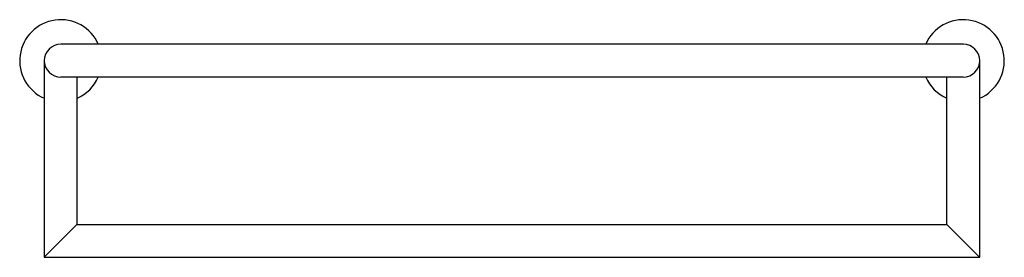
# Model space of a CAD drawing. Header units: millimetres. Extents: x 3946.035 to 3946.635, y 1950.162 to 1950.307.
import ezdxf

# ---------------------------------------------------------------- set-up
doc = ezdxf.new("R2010")
doc.units = ezdxf.units.MM
doc.layers.add('SANINDUSA', color=3, linetype='Continuous')

msp = doc.modelspace()

# ---------------------------------------------------------------- linework, layer by layer
at = {"layer": 'SANINDUSA'}
for p, q in [((3946.61016, 1950.29191), (3946.06012, 1950.29191)), ((3946.05012, 1950.28191), (3946.05012, 1950.16203)), ((3946.62008, 1950.16203), (3946.62008, 1950.28191)), ((3946.61008, 1950.27191), (3946.06012, 1950.27191)), ((3946.07002, 1950.27192), (3946.07002, 1950.18201)), ((3946.60009, 1950.18201), (3946.60009, 1950.27192)), ((3946.07002, 1950.18201), (3946.05012, 1950.16203)), ((3946.07002, 1950.18201), (3946.60009, 1950.18201)), ((3946.05012, 1950.16203), (3946.62007, 1950.16203))]:
    msp.add_line(p, q, dxfattribs=at)
for centre, radius, start, end in [((3946.06012, 1950.28191), 0.025, 23.57818, 246.42182), ((3946.61008, 1950.28191), 0.025, 293.57818, 156.42182), ((3946.06012, 1950.28191), 0.01, 90, 270), ((3946.61008, 1950.28191), 0.01, 270, 90), ((3946.06012, 1950.28191), 0.01409, 314.66711, 314.81339), ((3946.06012, 1950.28191), 0.025, 293.32393, 336.42182), ((3946.61008, 1950.28191), 0.025, 203.57818, 246.44643)]:
    msp.add_arc(centre, radius, start, end, dxfattribs=at)
msp.add_spline([(3946.60009, 1950.18201), (3946.60036, 1950.18174), (3946.60122, 1950.18087), (3946.60267, 1950.17943), (3946.60468, 1950.17742), (3946.60719, 1950.1749), (3946.61008, 1950.17202), (3946.61296, 1950.16913), (3946.61548, 1950.16662), (3946.61749, 1950.16461), (3946.61893, 1950.16316), (3946.6198, 1950.1623), (3946.62007, 1950.16203)], degree=3, dxfattribs=at)

doc.saveas('drawing.dxf')
